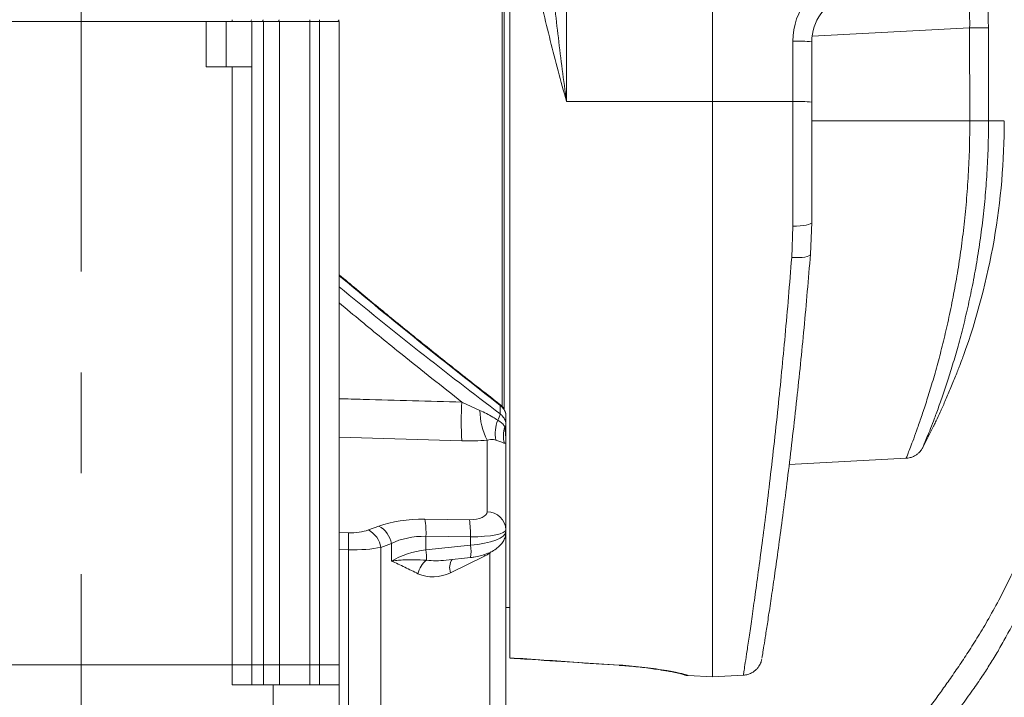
# Model space of a CAD drawing. Header units: millimetres. Extents: x 0 to 8410, y 0 to 5940.
# Tile 234 of 256: x 7472 to 7720, y 1733 to 1904. Entities that reach past the tile are written whole.
import ezdxf

# ---------------------------------------------------------------- set-up
doc = ezdxf.new("R2010")
doc.units = ezdxf.units.MM
doc.header["$LTSCALE"] = 10
doc.linetypes.add('CENTERX2', pattern=[20.32, 12.7, -2.54, 2.54, -2.54])
doc.styles.add('SLDTEXTSTYLE0', font='TXT', dxfattribs={"width": 0.605})
doc.dimstyles.new('SLDDIMSTYLE0', dxfattribs={"dimtxt": 50, "dimasz": 50, "dimexe": 0, "dimexo": 0.0625, "dimgap": 12.5, "dimtad": 1, "dimtoh": 1, "dimdec": 1, "dimrnd": 1e-09, "dimzin": 12, "dimdsep": 46, "dimtxsty": 'SLDTEXTSTYLE0', "dimsah": 1, "dimcen": 0.09, "dimadec": 0, "dimazin": 0, "dimtfac": 1, "dimtofl": 0, "dimtmove": 0, "dimatfit": 3, "dimfxl": 0, "dimfrac": 2, "dimtolj": 1, "dimtzin": 12, "dimarcsym": 0})
doc.dimstyles.new('SLDDIMSTYLE2', dxfattribs={"dimtxt": 50, "dimasz": 50, "dimexe": 0, "dimexo": 0.0625, "dimgap": 12.5, "dimtad": 1, "dimtoh": 1, "dimdec": 1, "dimrnd": 1e-09, "dimzin": 12, "dimdsep": 46, "dimtxsty": 'SLDTEXTSTYLE0', "dimsah": 1, "dimcen": 0.09, "dimadec": 0, "dimazin": 0, "dimtfac": 1, "dimtofl": 0, "dimtmove": 0, "dimatfit": 3, "dimfxl": 0, "dimfrac": 2, "dimtolj": 1, "dimtzin": 12, "dimarcsym": 0})

# ---------------------------------------------------------------- blocks, each defined once
blk = doc.blocks.new('*D47')
at = {"color": 7, "linetype": 'Continuous', "lineweight": 0}
for p, q in [((7724.5, 2078.39), (7724.5, 1048.04)), ((7487.5, 1230.52), (7487.5, 1048.04)), ((7724.5, 1063.04), (7487.5, 1063.04)), ((7724.5, 1063.04), (8199.27, 1063.04))]:
    blk.add_line(p, q, dxfattribs=at)
for points in [[(7487.5, 1063.04), (7537.5, 1055.54), (7537.5, 1070.54)], [(7724.5, 1063.04), (7674.5, 1070.54), (7674.5, 1055.54)]]:
    blk.add_solid(points, dxfattribs=at)
at = {"color": 7, "linetype": 'Continuous', "lineweight": 0, "char_height": 50, "attachment_point": 1, "style": 'SLDTEXTSTYLE0'}
for s, insert in [(' (2x M8)', (7931.58, 1127.5)), ('237', (7817.01, 1127.5))]:
    blk.add_mtext(s, dxfattribs=dict(at, insert=insert))
blk = doc.blocks.new('*D48')
at = {"color": 7, "linetype": 'Continuous', "lineweight": 0}
for p, q in [((7744.5, 2378.39), (7744.5, 1148.04)), ((7724.5, 2078.39), (7724.5, 1148.04)), ((7724.5, 1163.04), (7624.5, 1163.04)), ((7724.5, 1163.04), (7744.5, 1163.04)), ((7744.5, 1163.04), (8163.45, 1163.04))]:
    blk.add_line(p, q, dxfattribs=at)
for points in [[(7724.5, 1163.04), (7674.5, 1170.54), (7674.5, 1155.54)], [(7744.5, 1163.04), (7794.5, 1155.54), (7794.5, 1170.54)]]:
    blk.add_solid(points, dxfattribs=at)
at = {"color": 7, "linetype": 'Continuous', "lineweight": 0, "char_height": 50, "attachment_point": 1, "style": 'SLDTEXTSTYLE0'}
for s, insert in [(' (2x M8)', (7895.76, 1227.5)), ('20', (7819.38, 1227.5))]:
    blk.add_mtext(s, dxfattribs=dict(at, insert=insert))
blk = doc.blocks.new('*D49')
at = {"color": 7, "linetype": 'Continuous', "lineweight": 0}
for p, q in [((7752.5, 2693.39), (7752.5, 1248.04)), ((7724.5, 2078.39), (7724.5, 1248.04)), ((7724.5, 1263.04), (7624.5, 1263.04)), ((7724.5, 1263.04), (7752.5, 1263.04)), ((7752.5, 1263.04), (8163.45, 1263.04))]:
    blk.add_line(p, q, dxfattribs=at)
for points in [[(7724.5, 1263.04), (7674.5, 1270.54), (7674.5, 1255.54)], [(7752.5, 1263.04), (7802.5, 1255.54), (7802.5, 1270.54)]]:
    blk.add_solid(points, dxfattribs=at)
at = {"color": 7, "linetype": 'Continuous', "lineweight": 0, "char_height": 50, "attachment_point": 1, "style": 'SLDTEXTSTYLE0'}
for s, insert in [(' (2x M8)', (7895.76, 1327.5)), ('28', (7819.38, 1327.5))]:
    blk.add_mtext(s, dxfattribs=dict(at, insert=insert))

msp = doc.modelspace()

# ---------------------------------------------------------------- linework, layer by layer
at = {"color": 7, "linetype": 'Continuous', "lineweight": 0}
for p, q in [((7646.500713, 2178.044781), (7646.500713, 1882.96713)), ((7593.500717, 1806.078091), (7593.500717, 2019.794747)), ((7594.000718, 2019.294784), (7594.000718, 1805.402264)), ((7595.500721, 2015.371964), (7595.500721, 1742.851481)), ((7519.000719, 1903.044746), (7461.000719, 1903.044746)), ((7525.500717, 1903.044746), (7519.000719, 1903.044746)), ((7519.000719, 1891.644761), (7519.000719, 1903.044746)), ((7529.90464, 1903.044746), (7525.500717, 1903.044746)), ((7529.919769, 1903.044746), (7529.90464, 1903.044746)), ((7530.51675, 1903.044746), (7529.919769, 1903.044746)), ((7533.012821, 1903.044746), (7530.51675, 1903.044746)), ((7530.51675, 1903.044746), (7530.51675, 1891.644761)), ((7537.445086, 1903.044746), (7533.434051, 1903.044746)), ((7547.500717, 1903.044746), (7545.128836, 1903.044746)), ((7551.90464, 1903.044746), (7547.500717, 1903.044746)), ((7552.500716, 1903.044746), (7552.500716, 1741.044775)), ((7671.500719, 1897.967383), (7671.500719, 1882.754252)), ((7525.500717, 1891.644761), (7519.000719, 1891.644761)), ((7530.50072, 1891.644761), (7530.50072, 1741.044775)), ((7646.500713, 1882.96713), (7646.500713, 1738.044754)), ((7671.500719, 1882.754252), (7671.500719, 1852.485821)), ((7671.500719, 1852.485821), (7671.180627, 1844.49105)), ((7594.500719, 1803.583369), (7594.500719, 1801.430986)), ((7594.500719, 1801.430986), (7594.500719, 1796.892628)), ((7594.500719, 1796.892628), (7594.500719, 1775.069669)), ((7665.838621, 1791.558221), (7695.302448, 1793.102369)), ((7594.500719, 1775.069669), (7594.500719, 1774.612054)), ((7594.500719, 1774.612054), (7594.500719, 1705.370382)), ((7579.440898, 1767.430857), (7585.550762, 1768.082872)), ((7594.500719, 1755.544767), (7595.500721, 1755.544767)), ((7454.500719, 1741.044775), (7525.500717, 1741.044775)), ((7525.500717, 1741.044775), (7530.50072, 1741.044775)), ((7530.50072, 1741.044775), (7530.50072, 1736.04475)), ((7530.50072, 1741.044775), (7533.434051, 1741.044775)), ((7533.434051, 1741.044775), (7537.445086, 1741.044775)), ((7537.445086, 1741.044775), (7545.128836, 1741.044775)), ((7545.128836, 1741.044775), (7547.500717, 1741.044775)), ((7547.500717, 1741.044775), (7552.500716, 1741.044775)), ((7552.500716, 1741.044775), (7552.500716, 1736.04475)), ((7595.500721, 1742.852196), (7595.500721, 1742.851481)), ((7640.374101, 1738.365844), (7646.500713, 1738.044754)), ((7646.500713, 1738.044754), (7654.30238, 1738.453642)), ((7525.500717, 1736.04475), (7535.832903, 1736.04475)), ((7535.832903, 1736.04475), (7535.832903, 1721.044764)), ((7552.500716, 1736.04475), (7535.832903, 1736.04475)), ((7552.500716, 1721.044764), (7552.500716, 1736.04475))]:
    msp.add_line(p, q, dxfattribs=at)
at = {"color": 8, "linetype": 'Continuous', "lineweight": 0}
for p, q in [((7609.739042, 2021.92919), (7609.739042, 1882.899389)), ((7524.000718, 1891.644761), (7524.000718, 1903.044746)), ((7525.500717, 1903.044746), (7525.500717, 1903.536067)), ((7533.434051, 1903.044746), (7533.434051, 1741.044775)), ((7537.445086, 1741.044775), (7537.445086, 1903.044746)), ((7545.128836, 1903.044746), (7545.128836, 1903.536067)), ((7545.128836, 1903.044746), (7545.128836, 1741.044775)), ((7547.500717, 1903.044746), (7547.500717, 1903.536067)), ((7547.500717, 1741.044775), (7547.500717, 1903.044746)), ((7711.272738, 1901.453004), (7671.583331, 1899.37298)), ((7711.316577, 1878.044769), (7711.272738, 1901.453004)), ((7666.762403, 1882.929817), (7666.762403, 1898.142919)), ((7525.500717, 1741.044775), (7525.500717, 1891.644761)), ((7646.500713, 1882.96713), (7609.739042, 1882.899389)), ((7666.762403, 1882.929817), (7646.500713, 1882.96713)), ((7666.762403, 1851.533041), (7666.762403, 1882.929817)), ((7711.316517, 1878.044769), (7671.500719, 1878.044769)), ((7716.030008, 1878.044769), (7719.84177, 1878.044769)), ((7666.458315, 1843.655035), (7666.762403, 1851.533041)), ((7583.395569, 1807.246819), (7587.923079, 1805.143938)), ((7593.047201, 1804.262027), (7593.047201, 1806.406513)), ((7583.395569, 1797.490731), (7552.500716, 1798.380867)), ((7589.762396, 1779.631123), (7589.762396, 1797.613397)), ((7559.855348, 1775.027231), (7562.486059, 1776.000783)), ((7574.088558, 1777.744636), (7585.285044, 1777.624175)), ((7552.500716, 1774.419174), (7554.796806, 1774.339214)), ((7574.349522, 1773.443416), (7574.349522, 1770.027235)), ((7585.546001, 1773.322955), (7574.349522, 1773.443416)), ((7585.546001, 1771.2221), (7585.546001, 1773.322955)), ((7565.647646, 1771.630034), (7563.016935, 1770.656511)), ((7563.016935, 1770.656511), (7563.016935, 1712.752328)), ((7565.647646, 1771.630034), (7565.647646, 1767.189339)), ((7574.349522, 1770.027235), (7585.546001, 1771.2221)), ((7554.796806, 1770.039067), (7552.500716, 1770.119027)), ((7554.796806, 1714.05296), (7554.796806, 1770.039067)), ((7589.128456, 1768.466249), (7580.541692, 1764.279887)), ((7589.128456, 1768.466249), (7589.032142, 1768.862114)), ((7590.65777, 1769.502297), (7590.401216, 1769.219384)), ((7590.401216, 1705.137715), (7590.401216, 1769.219384)), ((7525.500717, 1736.04475), (7525.500717, 1741.044775)), ((7533.434051, 1741.044775), (7533.434051, 1736.04475)), ((7537.445086, 1736.04475), (7537.445086, 1741.044775)), ((7545.128836, 1741.044775), (7545.128836, 1736.04475)), ((7547.500717, 1736.04475), (7547.500717, 1741.044775)), ((7640.356055, 1738.407597), (7640.374101, 1738.365844))]:
    msp.add_line(p, q, dxfattribs=at)
at = {"color": 7, "linetype": 'CENTERX2', "lineweight": 0}
msp.add_line((7487.500719, 1230.520847), (7487.500719, 1930.747697), dxfattribs=at)
at = {"color": 8, "linetype": 'Continuous', "lineweight": 0, "flags": 128}
for points in [[(7715.985707, 1901.462302), (7715.819186, 1901.461944), (7715.502045, 1901.461229), (7715.044237, 1901.460335), (7714.460081, 1901.459143), (7713.767907, 1901.457772), (7712.989381, 1901.456282), (7712.148881, 1901.454672), (7711.272738, 1901.453004)], [(7715.985707, 1901.462302), (7716.004706, 1891.462371), (7716.030083, 1878.044769)], [(7671.500719, 1852.485821), (7671.410925, 1852.305815), (7671.14476, 1852.132276), (7670.711807, 1851.971433), (7670.127592, 1851.829067), (7669.413111, 1851.710305), (7668.594024, 1851.619378), (7667.699746, 1851.559594), (7666.762403, 1851.533041)], [(7671.180627, 1844.49105), (7671.075336, 1844.272658), (7670.799292, 1844.075904), (7670.362181, 1843.90764), (7669.779277, 1843.773797), (7669.07098, 1843.679056), (7668.262101, 1843.626723), (7667.380935, 1843.618617), (7666.458315, 1843.655035)], [(7592.972494, 1806.666211), (7593.028306, 1806.58792), (7593.047201, 1806.406513)], [(7623.089186, 1741.005287), (7623.033739, 1740.947828), (7623.023099, 1740.946815)], [(7634.979552, 1739.610061), (7634.512789, 1739.623204), (7634.388811, 1739.642039)]]:
    msp.add_lwpolyline(points, dxfattribs=at)
at = {"color": 8, "linetype": 'Continuous', "lineweight": 0}
for centre, radius, start, end in [((7683.762398, 1898.142942), 17, 104.31679754, 180), ((7532.926266, 1903.479655), 0.443439, 281.25589844, 7.30866531), ((7536.921925, 1903.491505), 0.451485, 278.2970007, 5.66427094), ((7667.905471, 1864.958737), 33.203863, 83.7839407, 91.97284019), ((7667.904618, 1849.728204), 33.221255, 83.78572701, 91.97033413), ((7662.043745, 1802.368775), 78.799307, 176.4508551, 183.5491449), ((7604.687577, 1805.248734), 16.764826, 180.3581553, 207.09310989), ((7589.264334, 1804.841189), 3.826945, 325.47094418, 351.29554009), ((7601.630231, 1799.264277), 9.82313, 159.70178761, 189.25617394), ((7600.7705, 1798.740583), 6.933785, 161.13421379, 195.52239093), ((7593.912024, 1801.494808), 0.592145, 300.12424575, 353.8124918), ((7589.733313, 1774.85916), 4.772052, 2.52830267, 89.65081286), ((7559.500197, 1770.512113), 6.248269, 10.30668044, 61.45360784), ((7550.266814, 1774.140794), 24.092803, 358.34131288, 8.60268481), ((7561.462024, 1774.020298), 24.09407, 358.34148511, 8.60231481), ((7505.80895, 1772.189141), 49.035017, 357.48690501, 2.51309499), ((7556.869644, 1769.538666), 6.248101, 10.30625043, 61.45440889), ((7577.831307, 1769.640782), 7.875091, 348.59005027, 11.583738), ((7556.583171, 1767.812265), 17.903891, 358.74727973, 7.10652522), ((7577.918382, 1762.886807), 5.688658, 127.1524968, 168.70218099), ((7583.782598, 1765.550419), 3.481053, 144.06369047, 201.4066582), ((7640.616033, 1743.399565), 4.998733, 249.09986542, 267.01877517)]:
    msp.add_arc(centre, radius, start, end, dxfattribs=at)
at = {"color": 7, "linetype": 'Continuous', "lineweight": 0}
for centre, radius, start, end in [((7683.500719, 1897.967384), 12, 108.0845291, 180), ((7529.90464, 1903.544765), 0.5, 270, 359), ((7551.90464, 1903.544765), 0.5, 270, 359), ((7545.000719, 1878.044765), 175, 340.26469199, 0), ((7545.000719, 1878.044765), 175, 331.95863539, 333.93684528)]:
    msp.add_arc(centre, radius, start, end, dxfattribs=at)
at = {"color": 8, "linetype": 'Continuous', "lineweight": 0}
for centre, major_axis, ratio, start_param, end_param in [((7605.500796, 1869.749086), (214.390881, -173.793036), 0.2079578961, 4.6331428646, 4.822085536), ((7594.066794, 1873.358037), (205.597154, -166.664521), 0.2079578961, 4.6786927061, 4.8745067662), ((7584.762398, 1779.924819), (4.997165, -0.370368), 0.4545125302, 4.8507824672, 6.3168590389), ((7576.17913, 1768.542023), (19.988662, -1.481472), 0.4545125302, 1.7091898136, 2.3585984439), ((7554.378117, 1778.010743), (7.995465, -0.592589), 0.4545125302, 4.7984225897, 5.5001910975), ((7575.91745, 1763.980555), (14.953009, -1.913877), 0.6198864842, 1.7546912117, 2.4040998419), ((7584.500719, 1775.363351), (9.999809, -0.306176), 0.2018960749, 4.8232903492, 6.2893669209), ((7584.500719, 1774.200896), (9.999057, 0.452858), 0.3032783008, 4.8033741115, 6.2694506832), ((7554.116437, 1773.449275), (12.999337, -0.504118), 0.260423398, 4.7748477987, 5.4766163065), ((7575.91745, 1761.809772), (14.976054, 1.528575), 0.5542690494, 1.6190032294, 2.2684118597), ((7588.762104, 1776.143925), (4.760503, 7.793206), 0.6585247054, 3.9418130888, 4.1258064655), ((7579.522275, 1770.456571), (8.858615, 1.098511), 0.3356948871, 4.0662396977, 4.6616070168), ((7576.78366, 1770.303987), (8.290956, 1.907256), 0.8199545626, 3.971263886, 4.9875933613)]:
    msp.add_ellipse(centre, major_axis=major_axis, ratio=ratio, start_param=start_param, end_param=end_param, dxfattribs=at)
at = {"color": 7, "linetype": 'Continuous', "lineweight": 0}
for points, knots in [([(7684.390462, 1643.540219), (7686.166478, 1646.630988), (7689.595744, 1652.598882), (7694.547256, 1660.993169), (7699.101697, 1668.286837), (7703.245573, 1674.551027), (7707.005945, 1679.993052), (7710.584959, 1685.006832), (7713.963828, 1689.629949), (7717.144023, 1693.915177), (7719.956746, 1697.681528), (7723.174911, 1701.991752), (7726.971161, 1707.111531), (7731.578911, 1713.474278), (7736.483247, 1720.482947), (7740.877764, 1727.115853), (7744.592183, 1733.08374), (7747.58525, 1738.152996), (7750.560935, 1743.510028), (7753.493958, 1749.172214), (7756.357989, 1755.157176), (7759.121618, 1761.485952), (7761.689065, 1767.957093), (7763.709265, 1773.523438), (7765.188909, 1777.866145), (7766.186711, 1780.912974), (7766.991518, 1783.449276), (7767.630983, 1785.514096), (7768.223081, 1787.462091), (7768.891157, 1789.702342), (7769.772559, 1792.730349), (7770.881082, 1796.665458), (7772.195479, 1801.534529), (7773.581607, 1806.938918), (7774.931839, 1812.503704), (7776.476105, 1819.231889), (7778.101269, 1826.876907), (7779.732788, 1835.337648), (7781.136105, 1843.358391), (7782.380221, 1851.252202), (7783.483019, 1859.133508), (7784.427498, 1866.874334), (7785.152948, 1873.850238), (7785.706328, 1880.111816), (7786.137702, 1885.842714), (7786.514359, 1891.915344), (7786.806778, 1898.052231), (7787.015623, 1904.331203), (7787.13292, 1910.459111), (7787.157955, 1916.40999), (7787.106486, 1921.606248), (7787.015601, 1925.803609), (7786.907625, 1929.274476), (7786.774011, 1932.67308), (7786.589261, 1936.506384), (7786.324542, 1941.003879), (7785.974722, 1945.926184), (7785.430122, 1952.408053), (7784.635659, 1960.173646), (7783.527419, 1968.963457), (7782.388503, 1976.572763), (7781.280897, 1983.101275), (7780.153939, 1989.0997), (7778.772606, 1995.663977), (7777.013585, 2002.935448), (7774.918847, 2010.505488), (7772.652261, 2018.029126), (7771.110918, 2022.943187), (7770.352832, 2025.360093)], [0, 0, 0, 0, 0.0272402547, 0.0525975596, 0.0759900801, 0.0975872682, 0.1175539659, 0.1359743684, 0.1557416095, 0.1734095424, 0.1889726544, 0.202619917, 0.226670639, 0.2512032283, 0.2762639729, 0.3019602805, 0.3168828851, 0.3320212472, 0.3474184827, 0.3631193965, 0.3791710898, 0.3956245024, 0.4125514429, 0.4283238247, 0.4369303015, 0.4443122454, 0.450418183, 0.4552072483, 0.4591235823, 0.4643522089, 0.4711987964, 0.4806505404, 0.4921809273, 0.5054152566, 0.5183790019, 0.5307985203, 0.5518759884, 0.5708700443, 0.5885864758, 0.6064489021, 0.6244122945, 0.6419012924, 0.658694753, 0.671404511, 0.6840241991, 0.6972099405, 0.7121838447, 0.725211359, 0.7393340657, 0.7532848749, 0.7651214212, 0.7741843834, 0.7814399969, 0.7884066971, 0.7969906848, 0.8071749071, 0.8186163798, 0.8300767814, 0.8507833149, 0.8709357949, 0.8894389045, 0.9023305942, 0.9152991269, 0.9303288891, 0.9472740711, 0.9654357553, 0.9830001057, 1, 1, 1, 1]), ([(7684.117577, 1650.937513), (7685.871787, 1654.014455), (7689.270794, 1659.976425), (7694.202111, 1668.432336), (7698.787867, 1675.923316), (7703.011234, 1682.431087), (7706.888325, 1688.119603), (7710.62524, 1693.372392), (7714.201445, 1698.206102), (7717.591668, 1702.670862), (7720.594441, 1706.5857), (7723.870433, 1710.868416), (7727.547825, 1715.758883), (7731.727664, 1721.605259), (7735.89891, 1727.96489), (7739.721235, 1734.485852), (7743.173279, 1741.006776), (7746.264435, 1747.399674), (7749.3111, 1754.305526), (7752.313132, 1761.776829), (7755.242832, 1769.769803), (7757.466555, 1776.542126), (7758.997713, 1781.654479), (7759.8834, 1784.770441), (7760.59197, 1787.377566), (7761.140043, 1789.469733), (7761.619873, 1791.35457), (7762.134219, 1793.433659), (7762.799654, 1796.225865), (7763.62949, 1799.891079), (7764.600535, 1804.48008), (7765.604453, 1809.63339), (7766.556184, 1814.991116), (7767.608984, 1821.510254), (7768.653873, 1828.930468), (7769.612038, 1837.13786), (7770.361355, 1844.904912), (7770.958177, 1852.530612), (7771.421966, 1860.134018), (7771.755219, 1867.590801), (7771.969966, 1874.900098), (7772.077434, 1882.126245), (7772.085707, 1889.712514), (7771.9938, 1896.72264), (7771.826763, 1903.309461), (7771.619378, 1909.159659), (7771.355107, 1914.90445), (7771.070706, 1919.991023), (7770.805079, 1924.133886), (7770.56694, 1927.505447), (7770.32195, 1930.72092), (7770.031214, 1934.264079), (7769.657828, 1938.450461), (7769.205495, 1943.084143), (7768.547246, 1949.245137), (7767.656752, 1956.653047), (7766.496009, 1965.052759), (7765.354131, 1972.343153), (7764.276572, 1978.582516), (7763.207218, 1984.282355), (7761.921157, 1990.497133), (7760.294219, 1997.404985), (7758.352984, 2004.618565), (7756.248729, 2011.800753), (7754.816933, 2016.492548), (7754.113129, 2018.798813)], [0, 0, 0, 0, 0.0282131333, 0.0546665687, 0.0792171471, 0.1019408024, 0.1229776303, 0.1424173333, 0.1633528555, 0.1822023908, 0.1990072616, 0.2138124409, 0.2375179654, 0.2614681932, 0.2856584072, 0.3101023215, 0.3289671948, 0.3481611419, 0.3678630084, 0.3883053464, 0.4097268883, 0.4315814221, 0.4406481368, 0.4484678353, 0.4549620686, 0.4600645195, 0.4639632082, 0.4688673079, 0.4753633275, 0.4844202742, 0.4955708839, 0.5085803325, 0.5214746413, 0.5338681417, 0.5549560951, 0.5739749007, 0.5916592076, 0.6094727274, 0.6273779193, 0.6448170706, 0.6615452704, 0.6783849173, 0.6952217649, 0.714452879, 0.7272680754, 0.7411598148, 0.7552630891, 0.7673586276, 0.7766756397, 0.7842049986, 0.7909240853, 0.7991604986, 0.8089905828, 0.8202265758, 0.8316188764, 0.8521872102, 0.8722396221, 0.8907306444, 0.9036209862, 0.9163658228, 0.9311401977, 0.9478398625, 0.9658117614, 0.9831946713, 1, 1, 1, 1]), ([(7744.841299, 2015.052781), (7745.576383, 2012.626146), (7747.075128, 2007.678545), (7749.250387, 2000.125474), (7751.198171, 1992.620618), (7752.76358, 1985.576345), (7753.995905, 1979.288817), (7755.050568, 1973.364191), (7756.04091, 1967.3039), (7756.967451, 1961.062405), (7757.813566, 1954.761225), (7758.566522, 1948.548398), (7759.244226, 1942.298735), (7759.782534, 1936.704051), (7760.188172, 1932.009119), (7760.484734, 1928.264116), (7760.757973, 1924.517112), (7761.052032, 1920.076868), (7761.366972, 1914.590713), (7761.65342, 1908.434069), (7761.872104, 1902.19334), (7762.014099, 1896.237299), (7762.087766, 1890.596164), (7762.10265, 1885.004535), (7762.058931, 1879.588789), (7761.962588, 1874.48392), (7761.837719, 1870.095282), (7761.696286, 1866.249658), (7761.520679, 1862.291106), (7761.267948, 1857.546246), (7760.891368, 1851.779839), (7760.377385, 1845.363328), (7759.733318, 1838.694275), (7758.958031, 1831.924332), (7757.949005, 1824.399547), (7756.711833, 1816.536366), (7755.286538, 1808.766088), (7753.907187, 1802.126526), (7752.567814, 1796.311151), (7751.200009, 1790.896651), (7749.54754, 1784.902201), (7747.429507, 1777.952656), (7744.67274, 1769.872154), (7741.495216, 1761.436548), (7738.104674, 1753.388306), (7735.022482, 1746.888552), (7732.372197, 1741.803892), (7730.139139, 1737.818599), (7727.983629, 1734.217091), (7725.778361, 1730.746485), (7723.317966, 1727.09473), (7720.405852, 1722.994842), (7717.262851, 1718.756855), (7713.936718, 1714.3769), (7710.482443, 1709.863376), (7706.65058, 1704.815409), (7702.430775, 1699.108357), (7698.181319, 1693.100658), (7693.936023, 1686.803386), (7689.733195, 1680.265399), (7685.244566, 1672.883824), (7680.490616, 1664.732504), (7677.235911, 1659.0406), (7675.567469, 1656.122789)], [0, 0, 0, 0, 0.0180485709, 0.0367987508, 0.0559435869, 0.073227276, 0.0881551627, 0.1015516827, 0.1160679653, 0.1318754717, 0.1464804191, 0.1613435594, 0.1764492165, 0.1912568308, 0.2013785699, 0.2100159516, 0.218014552, 0.2281356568, 0.2417110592, 0.2571545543, 0.2720349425, 0.2861885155, 0.2995892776, 0.3122184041, 0.3260167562, 0.3381660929, 0.3485894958, 0.357295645, 0.3655862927, 0.3768318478, 0.3911744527, 0.4068015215, 0.4227660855, 0.4390199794, 0.4555081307, 0.4771034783, 0.4960975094, 0.5123353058, 0.5260830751, 0.539424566, 0.5531351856, 0.5718717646, 0.5935010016, 0.6178023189, 0.6418537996, 0.6638123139, 0.6784521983, 0.6923248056, 0.7054760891, 0.7180777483, 0.7324809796, 0.749578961, 0.7695300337, 0.7872601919, 0.8068888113, 0.8284617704, 0.8520203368, 0.8776167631, 0.8992152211, 0.9221994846, 0.9466784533, 0.9726660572, 1, 1, 1, 1]), ([(7739.755741, 2012.998089), (7740.333472, 2011.223363), (7741.5144, 2007.595682), (7743.27071, 2002.000638), (7744.95287, 1996.207897), (7746.404064, 1990.549183), (7747.523003, 1985.426036), (7748.326362, 1981.198031), (7748.947715, 1977.531962), (7749.495452, 1973.938857), (7750.042764, 1969.866608), (7750.579679, 1965.212225), (7751.105093, 1959.736706), (7751.560314, 1953.697638), (7751.914295, 1947.342216), (7752.15239, 1941.227187), (7752.284619, 1935.902955), (7752.349275, 1931.485574), (7752.376337, 1927.896488), (7752.382186, 1924.234491), (7752.362098, 1919.855416), (7752.29511, 1914.484297), (7752.164673, 1908.496155), (7751.976075, 1902.450459), (7751.745152, 1896.67546), (7751.480998, 1891.192638), (7751.176936, 1885.743261), (7750.84194, 1880.458524), (7750.489765, 1875.478486), (7750.161136, 1871.204187), (7749.853568, 1867.46695), (7749.518061, 1863.623614), (7749.087788, 1859.01321), (7748.517125, 1853.401464), (7747.816106, 1847.157851), (7747.009913, 1840.678291), (7746.104895, 1834.117831), (7744.991464, 1826.843802), (7743.688446, 1819.253548), (7742.236507, 1811.75849), (7740.85729, 1805.356325), (7739.529385, 1799.74421), (7738.174425, 1794.50398), (7736.658468, 1789.109625), (7734.879445, 1783.299849), (7732.765212, 1776.970646), (7730.360991, 1770.288266), (7727.824797, 1763.749436), (7725.263983, 1757.772363), (7722.891843, 1752.773372), (7720.704192, 1748.567049), (7718.696446, 1744.995894), (7716.724509, 1741.724882), (7714.639804, 1738.478907), (7712.236028, 1734.953957), (7709.339889, 1730.918754), (7706.189394, 1726.696468), (7702.838716, 1722.289293), (7699.348332, 1717.714596), (7695.471418, 1712.575485), (7691.208214, 1706.763707), (7686.92868, 1700.670492), (7682.661891, 1694.306863), (7678.446267, 1687.72442), (7673.954102, 1680.32707), (7669.205631, 1672.199893), (7665.957559, 1666.536901), (7664.293877, 1663.636282)], [0, 0, 0, 0, 0.0135039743, 0.027603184, 0.0424270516, 0.0571440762, 0.0698677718, 0.0803741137, 0.0882964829, 0.0967892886, 0.1066894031, 0.1180525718, 0.1307315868, 0.1465570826, 0.1619746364, 0.1769257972, 0.1909924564, 0.2006616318, 0.2090288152, 0.2170776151, 0.2272791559, 0.240874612, 0.2561569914, 0.2708754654, 0.2849169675, 0.2982553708, 0.3108705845, 0.3246950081, 0.3368581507, 0.3472812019, 0.3559739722, 0.3642317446, 0.3754670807, 0.3898343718, 0.4055087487, 0.4214863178, 0.4377142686, 0.4541323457, 0.4755937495, 0.4944623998, 0.5105843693, 0.5242368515, 0.5375434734, 0.5512923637, 0.5667579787, 0.5841866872, 0.6034008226, 0.6236833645, 0.6425489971, 0.6600970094, 0.6742666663, 0.6877086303, 0.7004429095, 0.7129822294, 0.7277458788, 0.7451840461, 0.7654717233, 0.7834769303, 0.8034059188, 0.8253227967, 0.8492888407, 0.8753677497, 0.8973933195, 0.920836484, 0.9457871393, 0.9722318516, 1, 1, 1, 1]), ([(7533.434051, 1903.044746), (7532.647754, 1903.044746), (7531.075157, 1903.044746), (7530.702886, 1903.044746), (7530.51675, 1903.044746)], [0, 0, 0, 0, 0.4999995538, 1, 1, 1, 1]), ([(7545.128836, 1903.044746), (7544.39823, 1903.044746), (7542.937019, 1903.044746), (7540.856527, 1903.044746), (7538.954037, 1903.044746), (7537.948069, 1903.044746), (7537.445086, 1903.044746)], [0, 0, 0, 0, 0.2500000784, 0.4999998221, 0.7500004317, 1, 1, 1, 1]), ([(7552.500716, 1903.044746), (7552.42556, 1903.044746), (7552.275246, 1903.044746), (7551.119001, 1903.044746), (7549.466275, 1903.044746), (7548.155903, 1903.044746), (7547.500717, 1903.044746)], [0, 0, 0, 0, 0.2499992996, 0.500000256, 0.7500004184, 1, 1, 1, 1]), ([(7530.50072, 1891.644761), (7530.425562, 1891.644761), (7530.275246, 1891.644761), (7529.118997, 1891.644761), (7527.466274, 1891.644761), (7526.155903, 1891.644761), (7525.500717, 1891.644761)], [0, 0, 0, 0, 0.250001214, 0.5000001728, 0.7500001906, 1, 1, 1, 1]), ([(7674.210838, 1657.619342), (7675.957102, 1660.674172), (7679.344222, 1666.599433), (7684.263822, 1675.02424), (7688.850234, 1682.53166), (7693.086525, 1689.085998), (7696.986648, 1694.840297), (7700.75655, 1700.174922), (7704.378138, 1705.105425), (7707.822185, 1709.666593), (7710.87817, 1713.663915), (7714.181853, 1717.98447), (7717.842508, 1722.835587), (7721.925182, 1728.495693), (7725.910444, 1734.495106), (7729.474809, 1740.536945), (7732.652809, 1746.550065), (7735.480126, 1752.445444), (7738.274502, 1758.854493), (7741.060526, 1765.862726), (7743.848782, 1773.481792), (7746.017397, 1780.020573), (7747.533801, 1785.012062), (7748.417969, 1788.072534), (7749.125146, 1790.62837), (7749.671681, 1792.674019), (7750.151008, 1794.518527), (7750.666517, 1796.557052), (7751.334905, 1799.297016), (7752.169815, 1802.889817), (7753.149987, 1807.376229), (7754.170192, 1812.396242), (7755.149461, 1817.598339), (7756.253358, 1823.918838), (7757.387966, 1831.112353), (7758.495252, 1839.076319), (7759.429191, 1846.623447), (7760.249651, 1854.046929), (7760.973921, 1861.454091), (7761.530351, 1867.765186), (7761.816991, 1871.583294), (7761.920682, 1872.964487)], [0, 0, 0, 0, 0.0435163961, 0.0844060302, 0.1224338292, 0.1576710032, 0.1903068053, 0.2204685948, 0.2529561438, 0.2822328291, 0.3083908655, 0.3315234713, 0.3677804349, 0.4041133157, 0.440768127, 0.4775949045, 0.5058458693, 0.5344902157, 0.563828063, 0.5943294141, 0.6265060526, 0.6598416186, 0.6738127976, 0.685858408, 0.6958368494, 0.7036289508, 0.7095827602, 0.7171411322, 0.7271215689, 0.7410191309, 0.7581270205, 0.7779589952, 0.7975147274, 0.8163191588, 0.848315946, 0.8771482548, 0.9040452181, 0.9311643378, 0.9584235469, 0.9849598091, 1, 1, 1, 1]), ([(7749.583891, 1864.410445), (7749.398097, 1863.358578), (7748.979233, 1860.987206), (7748.101509, 1856.166523), (7746.913957, 1849.878688), (7745.423736, 1842.380099), (7743.836701, 1834.79295), (7742.092803, 1826.875967), (7740.251896, 1819.00101), (7738.389678, 1811.544801), (7736.683222, 1805.137243), (7735.086034, 1799.495029), (7733.500617, 1794.2256), (7731.770227, 1788.823716), (7729.772795, 1783.019176), (7727.4133, 1776.701944), (7724.680263, 1770.018112), (7721.720632, 1763.470663), (7718.701381, 1757.459292), (7715.839146, 1752.279345), (7713.155845, 1747.791851), (7710.647909, 1743.852955), (7708.223785, 1740.229199), (7705.898825, 1736.883976), (7703.50461, 1733.535252), (7700.916445, 1729.993655), (7697.940021, 1725.986605), (7694.553095, 1721.465308), (7690.734089, 1716.359388), (7686.462225, 1710.57123), (7681.722268, 1703.977647), (7676.908586, 1697.000282), (7672.058506, 1689.613986), (7667.223484, 1681.831586), (7662.059973, 1673.095998), (7658.512199, 1666.956593), (7656.688145, 1663.800076)], [0, 0, 0, 0, 0.0121245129, 0.0273339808, 0.055681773, 0.0849290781, 0.1144809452, 0.1442150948, 0.1777209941, 0.2073140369, 0.232776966, 0.254487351, 0.275573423, 0.2972386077, 0.3215071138, 0.3489454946, 0.3792595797, 0.4118214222, 0.4426542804, 0.4714174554, 0.4968911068, 0.5209688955, 0.5436931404, 0.5661617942, 0.5868730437, 0.6107555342, 0.6379476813, 0.6685847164, 0.7027957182, 0.7407043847, 0.7824375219, 0.8281319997, 0.8669486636, 0.9085265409, 0.9529697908, 1, 1, 1, 1]), ([(7671.180627, 1844.49105), (7670.921098, 1841.340135), (7670.402038, 1835.038302), (7669.554899, 1825.790794), (7668.666235, 1816.744425), (7667.707748, 1807.645989), (7666.696562, 1798.655736), (7665.63839, 1789.803986), (7664.586899, 1781.483033), (7663.576842, 1773.87167), (7662.636319, 1767.07642), (7661.771206, 1761.045298), (7660.989276, 1755.760045), (7660.315083, 1751.321597), (7659.769006, 1747.798114), (7659.348642, 1745.130263), (7659.076679, 1743.420865), (7658.948949, 1742.625212), (7658.966322, 1742.733345), (7658.970914, 1742.761925)], [0, 0, 0, 0, 0.0551421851, 0.1102844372, 0.166620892, 0.2229575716, 0.2855243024, 0.3480909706, 0.4124313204, 0.4767711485, 0.5385037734, 0.6002359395, 0.6637184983, 0.727200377, 0.7888081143, 0.8504153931, 0.9138189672, 0.9772223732, 1, 1, 1, 1]), ([(7592.972643, 1806.666091), (7591.379035, 1807.902137), (7586.763412, 1811.482142), (7579.146746, 1817.486921), (7570.152436, 1824.702324), (7561.26814, 1831.949336), (7555.404068, 1836.841508), (7552.500716, 1839.263663)], [0, 0, 0, 0, 0.1176042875, 0.3406215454, 0.5627017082, 0.783489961, 1, 1, 1, 1]), ([(7702.863923, 1802.554623), (7703.174621, 1803.222866), (7703.795231, 1804.55766), (7705.067698, 1807.40243), (7706.424144, 1810.566836), (7707.740635, 1813.78661), (7708.819078, 1816.549434), (7709.490421, 1818.329084), (7709.778937, 1819.109194), (7709.730907, 1818.979522), (7709.720871, 1818.952427)], [0, 0, 0, 0, 0.1352516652, 0.2701607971, 0.4138178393, 0.561999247, 0.7063224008, 0.841317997, 0.966842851, 1, 1, 1, 1]), ([(7339.268527, 1815.904692), (7339.081036, 1815.859021), (7338.066257, 1815.611834), (7336.228847, 1815.072172), (7333.305757, 1814.175861), (7329.615027, 1812.914371), (7324.930885, 1811.105868), (7319.703806, 1808.784435), (7314.264841, 1805.989111), (7309.200103, 1802.913953), (7304.563397, 1799.600622), (7300.410742, 1796.107349), (7296.706742, 1792.332337), (7293.669614, 1788.584573), (7291.378643, 1785.200557), (7289.821321, 1782.483291), (7288.769223, 1780.399895), (7287.932828, 1778.579652), (7287.06982, 1776.501076), (7286.101115, 1773.821747), (7285.10316, 1770.487009), (7284.201534, 1766.578717), (7283.415208, 1761.716511), (7282.925554, 1756.204303), (7282.813929, 1750.298255), (7283.069109, 1744.763322), (7283.607469, 1739.680857), (7284.296692, 1735.180366), (7284.949905, 1731.547537), (7285.478421, 1728.799062), (7285.885101, 1726.743124), (7286.293184, 1724.707097), (7286.781616, 1722.292491), (7287.417998, 1719.177469), (7288.32429, 1714.769321), (7289.457726, 1709.250732), (7290.714868, 1702.975366), (7291.879191, 1696.949937), (7292.938284, 1691.397176), (7293.90751, 1686.313448), (7294.820788, 1681.557953), (7295.718191, 1676.972405), (7296.570972, 1672.806717), (7297.414868, 1668.927705), (7298.291264, 1665.176677), (7299.334787, 1661.133685), (7300.570188, 1656.870054), (7301.937668, 1652.711464), (7303.270149, 1649.153488), (7304.430926, 1646.382498), (7305.386818, 1644.296214), (7306.340903, 1642.371863), (7307.455865, 1640.299495), (7308.892946, 1637.889659), (7310.58624, 1635.384301), (7312.804137, 1632.518929), (7315.41914, 1629.76466), (7318.056115, 1627.744864), (7320.273398, 1626.49517), (7322.236115, 1625.642897), (7324.585401, 1624.941974), (7326.99564, 1624.527182), (7329.118324, 1624.352507), (7330.867284, 1624.306222), (7332.45968, 1624.325641), (7334.194912, 1624.399706), (7336.233969, 1624.539929), (7338.690143, 1624.758194), (7341.295135, 1625.001197), (7344.241607, 1625.259293), (7347.539663, 1625.537028), (7351.529062, 1625.860649), (7355.885892, 1626.204668), (7360.492952, 1626.562528), (7364.87341, 1626.900582), (7369.088358, 1627.227751), (7373.192331, 1627.550263), (7377.410702, 1627.887084), (7381.425543, 1628.213209), (7385.223246, 1628.525044), (7388.992818, 1628.833072), (7393.324292, 1629.180854), (7398.489564, 1629.581519), (7404.448804, 1630.015596), (7410.882671, 1630.446822), (7417.465479, 1630.858188), (7424.120337, 1631.246153), (7431.465274, 1631.652229), (7439.363028, 1632.036774), (7447.535978, 1632.27339), (7455.078992, 1632.32707), (7461.889327, 1632.304421), (7467.983315, 1632.263175), (7473.672284, 1632.221051), (7480.121245, 1632.170441), (7487.797498, 1632.111371), (7496.879956, 1632.049154), (7506.739105, 1631.986835), (7517.01623, 1631.922906), (7527.547002, 1631.856772), (7538.155715, 1631.792104), (7549.038811, 1631.72784), (7560.181473, 1631.675376), (7571.554577, 1631.647804), (7583.060108, 1631.655627), (7594.49172, 1631.681491), (7605.583249, 1631.709774), (7616.081785, 1631.726229), (7625.238581, 1631.736816), (7633.209063, 1631.747407), (7640.256254, 1631.763558), (7646.853312, 1631.783597), (7652.905379, 1631.800696), (7658.31022, 1631.806229), (7663.000775, 1631.792509), (7666.914646, 1631.761568), (7670.04942, 1631.718539), (7672.459088, 1631.672075), (7674.23044, 1631.641377), (7675.412553, 1631.640659), (7676.314771, 1631.71889), (7677.109461, 1631.90385), (7677.891401, 1632.200032), (7678.593507, 1632.589578), (7679.206604, 1633.043505), (7679.766437, 1633.56177), (7680.435174, 1634.404896), (7681.040262, 1635.617529), (7681.381157, 1637.078426), (7681.380548, 1638.615558), (7681.015356, 1640.16122), (7680.311151, 1641.572394), (7679.347542, 1642.726328), (7678.144496, 1643.602165), (7677.071339, 1644.042209), (7676.228912, 1644.220404), (7675.525514, 1644.284658), (7674.695266, 1644.243072), (7673.640391, 1643.988925), (7672.515443, 1643.398079), (7671.442531, 1642.474623), (7671.026203, 1641.57938), (7670.816786, 1641.129062)], [0, 0, 0, 0, 0.0007560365, 0.0040919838, 0.0074441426, 0.0126392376, 0.0191701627, 0.0267681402, 0.0345869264, 0.0426268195, 0.0495225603, 0.0565422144, 0.0636499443, 0.0702838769, 0.0757810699, 0.0801426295, 0.0830127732, 0.0853144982, 0.0883292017, 0.0922582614, 0.0970917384, 0.1028323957, 0.1091051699, 0.1179314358, 0.1263267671, 0.134314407, 0.1419159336, 0.1490068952, 0.1549527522, 0.1587342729, 0.16171482, 0.164408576, 0.1680813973, 0.1728006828, 0.1785836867, 0.1879120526, 0.1972080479, 0.2058093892, 0.2136657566, 0.2207372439, 0.2272595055, 0.2336893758, 0.2400149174, 0.2448596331, 0.2502322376, 0.2561511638, 0.262583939, 0.2694271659, 0.2755372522, 0.2798884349, 0.2834543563, 0.2864594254, 0.2902157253, 0.2949312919, 0.3004682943, 0.3057939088, 0.3139891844, 0.3209335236, 0.3240806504, 0.3279558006, 0.3328335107, 0.3380243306, 0.3421390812, 0.3453786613, 0.3484048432, 0.3514935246, 0.3555223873, 0.360549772, 0.3659240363, 0.3704256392, 0.3767234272, 0.3835147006, 0.3910409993, 0.398495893, 0.4058930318, 0.4118923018, 0.4181356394, 0.4246425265, 0.4307883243, 0.4357871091, 0.4410898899, 0.4469402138, 0.4541563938, 0.4627265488, 0.4715829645, 0.480444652, 0.4893108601, 0.4981791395, 0.5095162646, 0.5203480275, 0.530317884, 0.539310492, 0.5472020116, 0.5541986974, 0.5614743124, 0.5721707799, 0.5837493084, 0.5963236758, 0.6100378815, 0.6234666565, 0.6374932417, 0.6521624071, 0.6675399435, 0.6836923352, 0.7006025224, 0.7180114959, 0.735654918, 0.7533079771, 0.7707540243, 0.7853226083, 0.8003052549, 0.8154783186, 0.8305489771, 0.8451375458, 0.8587713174, 0.8711998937, 0.8824612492, 0.8926407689, 0.9018606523, 0.9101807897, 0.9170784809, 0.9227584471, 0.9274852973, 0.9313867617, 0.9334196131, 0.9366944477, 0.9410847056, 0.9462120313, 0.951824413, 0.9576494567, 0.9627848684, 0.9672293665, 0.972185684, 0.976401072, 0.9800239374, 0.9816211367, 0.9831677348, 0.9853725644, 0.9883675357, 0.9920991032, 0.9960257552, 1, 1, 1, 1]), ([(7594.464756, 1803.627238), (7594.470539, 1803.790251), (7594.489105, 1804.313581), (7594.199969, 1805.163013), (7593.688691, 1806.047133), (7593.184209, 1806.462048), (7592.957101, 1806.648836)], [0, 0, 0, 0, 0.1390538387, 0.4464113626, 0.7507840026, 1, 1, 1, 1]), ([(7702.204279, 1801.157847), (7702.192318, 1801.132799), (7702.155166, 1801.054997), (7702.448428, 1801.668987), (7702.762661, 1802.338781), (7702.863923, 1802.554623)], [0, 0, 0, 0, 0.2434637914, 0.7562056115, 1, 1, 1, 1]), ([(7695.299736, 1793.130383), (7695.549055, 1793.1453), (7696.116613, 1793.179257), (7696.937958, 1793.450415), (7697.709217, 1793.847299), (7698.329014, 1794.314485), (7698.798766, 1794.787977), (7699.1285, 1795.214448), (7699.328461, 1795.530033), (7699.429518, 1795.709899), (7699.460659, 1795.769797), (7699.474773, 1795.796946)], [0, 0, 0, 0, 0.1352279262, 0.3078364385, 0.4646170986, 0.605235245, 0.7279315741, 0.8281882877, 0.9028657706, 0.9559731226, 1, 1, 1, 1]), ([(7585.550762, 1768.082872), (7585.84192, 1768.118238), (7586.688143, 1768.221027), (7588.056975, 1768.5067), (7589.600399, 1768.98782), (7591.050505, 1769.639943), (7592.29228, 1770.442008), (7593.275327, 1771.371815), (7593.965668, 1772.375839), (7594.413977, 1773.462321), (7594.471989, 1774.231242), (7594.500719, 1774.612054)], [0, 0, 0, 0, 0.0621628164, 0.1806704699, 0.303176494, 0.4323035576, 0.5704673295, 0.6906791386, 0.7990001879, 0.9004538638, 1, 1, 1, 1]), ([(7738.554767, 1754.62319), (7737.38733, 1752.36653), (7735.073948, 1747.894756), (7731.684658, 1742.099052), (7728.575899, 1737.095339), (7725.79779, 1732.853484), (7723.168911, 1728.992519), (7720.648294, 1725.397096), (7718.045299, 1721.758331), (7715.151594, 1717.783184), (7711.817242, 1713.269346), (7708.202603, 1708.417678), (7704.318107, 1703.198866), (7700.169509, 1697.564901), (7695.567911, 1691.178645), (7690.862788, 1684.413532), (7686.101406, 1677.227698), (7681.333218, 1669.612777), (7676.219074, 1660.976782), (7672.698768, 1654.880359), (7670.886299, 1651.74155)], [0, 0, 0, 0, 0.0538480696, 0.1067047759, 0.1486218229, 0.188462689, 0.2263377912, 0.2623025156, 0.2987052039, 0.3419197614, 0.3924697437, 0.4505274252, 0.5079339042, 0.5713172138, 0.6407390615, 0.7163484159, 0.7803536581, 0.8488360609, 0.9221716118, 1, 1, 1, 1]), ([(7595.495491, 1742.774472), (7596.903402, 1742.679793), (7606.079288, 1742.062737), (7615.2553, 1741.461706), (7623.023382, 1740.952894)], [0, 0, 0, 0, 0.1534359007, 1, 1, 1, 1]), ([(7623.020283, 1740.942911), (7623.633885, 1740.901373), (7625.040246, 1740.806171), (7627.182057, 1740.606549), (7629.402481, 1740.362847), (7631.474642, 1740.091979), (7633.160296, 1739.84539), (7634.05088, 1739.695226), (7634.387529, 1739.638463)], [0, 0, 0, 0, 0.1434575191, 0.3288011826, 0.515152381, 0.6998235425, 0.8865302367, 1, 1, 1, 1]), ([(7654.314077, 1738.460496), (7654.673256, 1738.501953), (7655.373652, 1738.582792), (7656.320841, 1738.974633), (7657.110797, 1739.483427), (7657.730561, 1740.065935), (7658.192383, 1740.665114), (7658.515297, 1741.235255), (7658.722534, 1741.734735), (7658.843052, 1742.120286), (7658.89112, 1742.336509), (7658.909059, 1742.417202)], [0, 0, 0, 0, 0.1658699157, 0.3234448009, 0.4669264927, 0.5969947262, 0.7131960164, 0.8142048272, 0.8979442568, 0.9619137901, 1, 1, 1, 1]), ([(7634.398362, 1739.638344), (7634.840155, 1739.563071), (7635.8152, 1739.396942), (7637.020372, 1739.16215), (7637.985712, 1738.957138), (7638.565513, 1738.820997), (7638.848144, 1738.744344), (7638.846271, 1738.744862), (7638.845703, 1738.745019)], [0, 0, 0, 0, 0.1808633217, 0.3991693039, 0.6130080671, 0.7933970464, 0.9373619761, 1, 1, 1, 1]), ([(7638.847521, 1738.719478), (7639.02265, 1738.646097), (7639.50804, 1738.44271), (7640.037375, 1738.402981), (7640.375725, 1738.377586)], [0, 0, 0, 0, 0.3608004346, 1, 1, 1, 1])]:
    msp.add_open_spline(points, degree=3, knots=knots, dxfattribs=at)
at = {"color": 8, "linetype": 'Continuous', "lineweight": 0}
for points, knots in [([(7609.739042, 1882.899389), (7609.732505, 1882.923271), (7609.026902, 1885.501154), (7607.629265, 1890.628777), (7605.62399, 1898.296816), (7603.771984, 1905.969954), (7602.059119, 1914.154948), (7600.943057, 1921.284401), (7600.356705, 1927.359022), (7600.293829, 1930.375335), (7600.262395, 1931.88332)], [0, 0, 0, 0, 0.0014420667, 0.155662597, 0.3098770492, 0.4661310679, 0.622361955, 0.8101049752, 0.9050632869, 1, 1, 1, 1]), ([(7605.000718, 1933.83734), (7605.063339, 1930.683221), (7605.188795, 1924.364147), (7606.113145, 1912.7337), (7607.630415, 1898.938163), (7609.028565, 1888.279955), (7609.735736, 1882.924423), (7609.739042, 1882.899389)], [0, 0, 0, 0, 0.1872815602, 0.3752066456, 0.6862909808, 0.9985335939, 1, 1, 1, 1]), ([(7715.312025, 1913.490758), (7715.425552, 1912.620165), (7715.608355, 1911.218311), (7715.787113, 1908.684641), (7715.89701, 1906.414484), (7715.968394, 1903.973716), (7715.979881, 1902.307467), (7715.985707, 1901.462302)], [0, 0, 0, 0, 0.28779938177, 0.46342268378, 0.6441607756, 0.81950911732, 1, 1, 1, 1]), ([(7711.272738, 1901.453004), (7711.278926, 1902.561366), (7711.291305, 1904.77842), (7711.076186, 1907.591086), (7710.821345, 1908.885019), (7710.707164, 1909.464762)], [0, 0, 0, 0, 0.3555831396, 0.7112712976, 1, 1, 1, 1]), ([(7695.300943, 1793.131128), (7695.297243, 1793.121778), (7695.26322, 1793.0358), (7695.404371, 1793.392181), (7695.748983, 1794.264909), (7696.343788, 1795.801688), (7697.146083, 1797.928082), (7698.135982, 1800.650954), (7699.271026, 1803.918281), (7700.524642, 1807.73197), (7701.865222, 1812.09095), (7703.21774, 1816.849628), (7704.529011, 1821.895826), (7705.780236, 1827.206475), (7706.974532, 1832.90328), (7708.062259, 1838.854131), (7709.011268, 1844.959632), (7709.817029, 1851.223296), (7710.472384, 1857.726514), (7710.953032, 1864.415949), (7711.259081, 1871.204715), (7711.297326, 1875.759319), (7711.316517, 1878.044769)], [0, 0, 0, 0, 0.0061099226, 0.0561813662, 0.1086665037, 0.1611535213, 0.2153720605, 0.2695936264, 0.3235174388, 0.3774436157, 0.4329771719, 0.4885119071, 0.5397443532, 0.5909763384, 0.6435396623, 0.6961016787, 0.7459046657, 0.7957064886, 0.8468487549, 0.8979899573, 0.948812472, 1, 1, 1, 1]), ([(7716.030008, 1878.044769), (7716.010404, 1875.846478), (7715.97106, 1871.434485), (7715.657496, 1864.916855), (7715.169933, 1858.535636), (7714.504391, 1852.287433), (7713.668368, 1846.155548), (7712.67888, 1840.186393), (7711.564577, 1834.470102), (7710.343144, 1828.989611), (7709.037916, 1823.782569), (7707.671907, 1818.855822), (7706.289358, 1814.294643), (7704.914841, 1810.094226), (7703.59871, 1806.334099), (7702.410436, 1803.127777), (7701.395507, 1800.510037), (7700.565101, 1798.443922), (7699.930922, 1796.907121), (7699.563806, 1796.035862), (7699.417349, 1795.689346), (7699.449706, 1795.765975), (7699.454076, 1795.776323)], [0, 0, 0, 0, 0.0513239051, 0.1030075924, 0.1532325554, 0.2034584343, 0.2550185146, 0.3065797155, 0.358023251, 0.409467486, 0.4622366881, 0.5150058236, 0.5687758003, 0.6225439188, 0.6779103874, 0.7332729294, 0.7852033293, 0.8371301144, 0.8908249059, 0.9445167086, 0.9925077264, 1, 1, 1, 1]), ([(7716.030008, 1878.044769), (7715.910361, 1878.044769), (7715.671066, 1878.044769), (7714.57096, 1878.044769), (7713.079695, 1878.044769), (7711.904282, 1878.044769), (7711.316577, 1878.044769)], [0, 0, 0, 0, 0.2500002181, 0.4999999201, 0.7500006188, 1, 1, 1, 1]), ([(7654.296345, 1738.568828), (7654.291457, 1738.53728), (7654.273317, 1738.420195), (7654.396451, 1739.215467), (7654.658344, 1740.92174), (7655.075442, 1743.664202), (7655.622888, 1747.325365), (7656.286565, 1751.854541), (7657.053818, 1757.225946), (7657.920447, 1763.481037), (7658.865215, 1770.55445), (7659.860997, 1778.331187), (7660.89723, 1786.817148), (7661.961258, 1796.023934), (7662.982104, 1805.427204), (7663.933814, 1814.790336), (7664.813704, 1824.058987), (7665.665315, 1833.674647), (7666.193982, 1840.328241), (7666.458315, 1843.655035)], [0, 0, 0, 0, 0.0227602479, 0.0844700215, 0.1461800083, 0.2096768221, 0.2731740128, 0.3349441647, 0.3967147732, 0.4602356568, 0.5237571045, 0.5862787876, 0.6488006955, 0.7131014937, 0.7774022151, 0.8324524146, 0.887502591, 0.9437513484, 1, 1, 1, 1]), ([(7583.395569, 1807.246819), (7578.371941, 1811.213383), (7569.907977, 1817.896372), (7559.61047, 1826.281253), (7554.347942, 1830.677354), (7552.500716, 1832.22045)], [0, 0, 0, 0, 0.4865628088, 0.8197759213, 1, 1, 1, 1]), ([(7552.500716, 1808.076516), (7554.515214, 1808.022203), (7564.81359, 1807.744548), (7575.111814, 1807.468704), (7583.395569, 1807.246819)], [0, 0, 0, 0, 0.1956131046, 1, 1, 1, 1]), ([(7594.500719, 1803.583369), (7594.455978, 1803.992447), (7594.366503, 1804.810525), (7593.775613, 1805.778363), (7593.248332, 1806.233066), (7593.047201, 1806.406513)], [0, 0, 0, 0, 0.3822072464, 0.7643423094, 1, 1, 1, 1]), ([(7587.923079, 1805.143938), (7589.024404, 1804.60997), (7590.566217, 1803.862435), (7592.00583, 1802.936515), (7592.41712, 1802.671984)], [0, 0, 0, 0, 0.714304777, 1, 1, 1, 1]), ([(7593.047201, 1804.262027), (7593.247559, 1804.090048), (7593.774768, 1803.637513), (7594.36629, 1802.668128), (7594.455925, 1801.843228), (7594.500719, 1801.430986)], [0, 0, 0, 0, 0.2346851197, 0.6175351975, 1, 1, 1, 1]), ([(7592.41712, 1802.671984), (7592.714637, 1802.494545), (7593.365478, 1802.106384), (7593.931424, 1801.453598), (7594.140861, 1801.098516), (7594.209208, 1800.982639)], [0, 0, 0, 0, 0.3619434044, 0.7917789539, 1, 1, 1, 1]), ([(7594.209208, 1800.982639), (7594.354469, 1799.622068), (7594.500404, 1798.25519), (7594.500718, 1796.898887), (7594.500719, 1796.892628)], [0, 0, 0, 0, 0.9953856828, 1, 1, 1, 1]), ([(7591.935008, 1797.684238), (7591.750229, 1797.727938), (7591.011671, 1797.902607), (7590.297723, 1797.737326), (7589.762396, 1797.613397)], [0, 0, 0, 0, 0.2501885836, 1, 1, 1, 1]), ([(7589.762396, 1797.613397), (7588.724878, 1797.553704), (7586.634219, 1797.433417), (7584.480484, 1797.471531), (7583.395569, 1797.490731)], [0, 0, 0, 0, 0.4962637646, 1, 1, 1, 1]), ([(7594.089619, 1796.884999), (7593.999782, 1796.901895), (7593.765326, 1796.945992), (7593.134108, 1797.265592), (7592.275489, 1797.565364), (7591.935008, 1797.684238)], [0, 0, 0, 0, 0.2726553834, 0.7115753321, 1, 1, 1, 1]), ([(7594.500719, 1796.892628), (7594.500718, 1796.892569), (7594.500506, 1796.88567), (7594.44787, 1796.874168), (7594.208709, 1796.881398), (7594.089619, 1796.884999)], [0, 0, 0, 0, 0.0043583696, 0.5042181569, 1, 1, 1, 1]), ([(7565.647646, 1767.189339), (7565.654139, 1767.190273), (7565.883577, 1767.223286), (7566.343574, 1767.284736), (7567.276881, 1767.388071), (7568.900555, 1767.517333), (7571.356167, 1767.582116), (7573.440337, 1767.474613), (7574.482783, 1767.420843)], [0, 0, 0, 0, 0.0025790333, 0.0911283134, 0.1795525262, 0.355436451, 0.6776068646, 1, 1, 1, 1]), ([(7572.339958, 1764.001265), (7571.231349, 1764.549211), (7569.014688, 1765.644826), (7566.788973, 1766.740371), (7565.653174, 1767.187164), (7565.647646, 1767.189339)], [0, 0, 0, 0, 0.4989062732, 0.9975609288, 1, 1, 1, 1]), ([(7595.500721, 1742.851481), (7601.211982, 1742.466285), (7610.408087, 1741.846054), (7619.604301, 1741.236338), (7623.089186, 1741.005287)], [0, 0, 0, 0, 0.6210521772, 1, 1, 1, 1]), ([(7623.089186, 1741.005287), (7624.166305, 1740.925454), (7626.353971, 1740.763311), (7629.479504, 1740.422042), (7632.450755, 1740.027558), (7634.127579, 1739.75072), (7634.979552, 1739.610061)], [0, 0, 0, 0, 0.2423888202, 0.4923000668, 0.7420441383, 1, 1, 1, 1]), ([(7634.979552, 1739.610061), (7634.981395, 1739.609743), (7635.628869, 1739.498056), (7636.824166, 1739.279125), (7638.260756, 1738.98402), (7639.317532, 1738.740633), (7640.14174, 1738.523349), (7640.277181, 1738.450197), (7640.356055, 1738.407597)], [0, 0, 0, 0, 0.0005486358, 0.19275355, 0.3849559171, 0.5661499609, 0.7473456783, 1, 1, 1, 1])]:
    msp.add_open_spline(points, degree=3, knots=knots, dxfattribs=at)

# ---------------------------------------------------------------- dimensions: what is measured, and where the dimension line sits
at = {"color": 7, "linetype": 'Continuous', "lineweight": 0}
for base, p2, dimstyle, picture, middle in [((7752.500719, 1263.044765), (7752.500719, 2693.391658), 'SLDDIMSTYLE2', '*D49', (7983.475159, 1263.044765)), ((7744.500719, 1163.044765), (7744.500719, 2378.391658), 'SLDDIMSTYLE2', '*D48', (7983.475159, 1163.044765)), ((7487.500719, 1063.044765), (7487.500719, 1230.520847), 'SLDDIMSTYLE0', '*D47', (8000.200259, 1063.044765))]:
    dim = msp.add_linear_dim(base=base, p1=(7724.500719, 2078.391658), p2=p2, text='<> (2x M8)', dimstyle=dimstyle, dxfattribs=at)
    dim.commit()
    dim.dimension.update_dxf_attribs({"geometry": picture, "text_midpoint": middle, "dimtype": 160})

doc.saveas('drawing.dxf')
